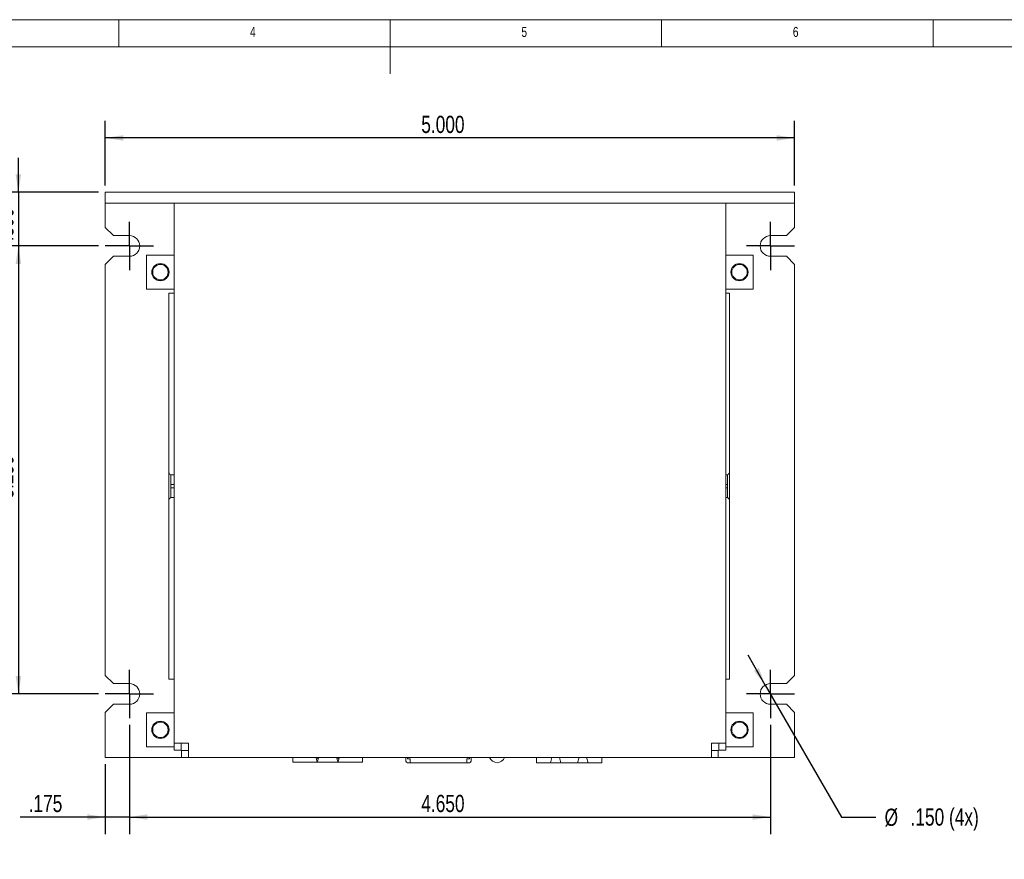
# Model space of a CAD drawing. Header units: inches. Extents: x 0.2 to 16.3, y 0.2 to 11.5.
# Tile 22 of 23: x 5.6 to 12.7, y 5.4 to 11.5. Entities that reach past the tile are written whole.
import ezdxf

# ---------------------------------------------------------------- set-up
doc = ezdxf.new("R2010")
doc.units = ezdxf.units.IN
doc.header["$MEASUREMENT"] = 0
doc.layers.add('FORMAT', color=7, linetype='Continuous')
doc.styles.add('SLDTEXTSTYLE0', font='TXT', dxfattribs={"width": 0.75})
doc.dimstyles.new('SLDDIMSTYLE0', dxfattribs={"dimtxt": 0.125, "dimasz": 0.13, "dimexe": 0, "dimexo": 0.0625, "dimgap": 0.03125, "dimtad": 2, "dimdec": 3, "dimzin": 4, "dimdsep": 46, "dimtxsty": 'Standard', "dimsah": 1, "dimcen": 0.09, "dimadec": 0, "dimazin": 0, "dimtfac": 1, "dimtdec": 3, "dimtofl": 0, "dimtmove": 0, "dimatfit": 3, "dimfxl": 0, "dimtolj": 1, "dimtzin": 12, "dimarcsym": 0})
doc.dimstyles.new('SLDDIMSTYLE1', dxfattribs={"dimtxt": 0.125, "dimasz": 0.13, "dimexe": 0, "dimexo": 0.0625, "dimgap": 0.03125, "dimtad": 2, "dimdec": 3, "dimzin": 4, "dimdsep": 46, "dimtxsty": 'Standard', "dimsah": 1, "dimcen": 0.09, "dimadec": 0, "dimazin": 0, "dimtfac": 1, "dimtdec": 3, "dimtofl": 0, "dimtmove": 0, "dimatfit": 3, "dimfxl": 0, "dimtolj": 1, "dimtzin": 12, "dimarcsym": 0})
doc.dimstyles.new('SLDDIMSTYLE2', dxfattribs={"dimtxt": 0.125, "dimasz": 0.13, "dimexe": 0, "dimexo": 0.0625, "dimgap": 0.03125, "dimtad": 2, "dimdec": 3, "dimzin": 12, "dimdsep": 46, "dimtxsty": 'Standard', "dimsah": 1, "dimcen": 0.09, "dimadec": 0, "dimazin": 0, "dimtfac": 1, "dimtdec": 3, "dimtofl": 0, "dimtmove": 0, "dimatfit": 3, "dimfxl": 0, "dimtolj": 1, "dimtzin": 12, "dimarcsym": 0})
doc.dimstyles.new('SLDDIMSTYLE3', dxfattribs={"dimtxt": 0.125, "dimasz": 0.13, "dimexe": 0, "dimexo": 0.0625, "dimgap": 0.03125, "dimtad": 0, "dimtih": 1, "dimtoh": 1, "dimdec": 3, "dimzin": 12, "dimdsep": 46, "dimtxsty": 'Standard', "dimsah": 1, "dimcen": 0.09, "dimadec": 0, "dimazin": 0, "dimtfac": 1, "dimtdec": 3, "dimtmove": 0, "dimatfit": 2, "dimfxl": 0, "dimtolj": 1, "dimtzin": 12, "dimarcsym": 0})

# ---------------------------------------------------------------- blocks, each defined once
blk = doc.blocks.new('*D10')
at = {"layer": 'FORMAT'}
for p, q in [((6.2006, 10.2943), (6.2006, 10.763)), ((11.2006, 10.2943), (11.2006, 10.763)), ((11.2006, 10.638), (6.2006, 10.638))]:
    blk.add_line(p, q, dxfattribs=at)
for points in [[(6.2006, 10.638), (6.3306, 10.618), (6.3306, 10.658)], [(11.2006, 10.638), (11.0706, 10.658), (11.0706, 10.618)]]:
    blk.add_solid(points, dxfattribs=at)
at = {"layer": 'FORMAT', "insert": (8.4928, 10.7991), "char_height": 0.125, "attachment_point": 1, "style": 'SLDTEXTSTYLE0'}
blk.add_mtext('5.000', dxfattribs=at)
blk = doc.blocks.new('*D11')
at = {"layer": 'FORMAT'}
for p, q in [((6.1506, 9.8543), (5.4456, 9.8543)), ((5.5706, 9.8543), (5.5706, 6.6043)), ((6.1506, 6.6043), (5.4456, 6.6043))]:
    blk.add_line(p, q, dxfattribs=at)
for points in [[(5.5706, 9.8543), (5.5506, 9.7243), (5.5906, 9.7243)], [(5.5706, 6.6043), (5.5906, 6.7343), (5.5506, 6.7343)]]:
    blk.add_solid(points, dxfattribs=at)
at = {"layer": 'FORMAT', "insert": (5.4095, 8.0215), "char_height": 0.125, "attachment_point": 1, "rotation": 90, "style": 'SLDTEXTSTYLE0'}
blk.add_mtext('3.250', dxfattribs=at)
blk = doc.blocks.new('*D12')
at = {"layer": 'FORMAT'}
for p, q in [((5.5706, 10.2443), (5.5706, 10.4943)), ((6.1506, 10.2443), (5.4456, 10.2443)), ((5.5706, 10.2443), (5.5706, 9.8543)), ((6.1506, 9.8543), (5.4456, 9.8543)), ((5.5706, 9.8543), (5.5706, 9.6043))]:
    blk.add_line(p, q, dxfattribs=at)
for points in [[(5.5706, 10.2443), (5.5906, 10.3743), (5.5506, 10.3743)], [(5.5706, 9.8543), (5.5506, 9.7243), (5.5906, 9.7243)]]:
    blk.add_solid(points, dxfattribs=at)
at = {"layer": 'FORMAT', "insert": (5.4095, 9.8877), "char_height": 0.125, "attachment_point": 1, "rotation": 90, "style": 'SLDTEXTSTYLE0'}
blk.add_mtext('.390', dxfattribs=at)
blk = doc.blocks.new('*D13')
at = {"layer": 'FORMAT'}
for p, q in [((6.3756, 6.3793), (6.3756, 5.5863)), ((6.2006, 6.0943), (6.2006, 5.5863)), ((6.2006, 5.7113), (5.5828, 5.7113)), ((6.3756, 5.7113), (6.2006, 5.7113)), ((6.3756, 5.7113), (6.6256, 5.7113))]:
    blk.add_line(p, q, dxfattribs=at)
for points in [[(6.2006, 5.7113), (6.0706, 5.7313), (6.0706, 5.6913)], [(6.3756, 5.7113), (6.5056, 5.6913), (6.5056, 5.7313)]]:
    blk.add_solid(points, dxfattribs=at)
at = {"layer": 'FORMAT', "insert": (5.6453, 5.8725), "char_height": 0.125, "attachment_point": 1, "style": 'SLDTEXTSTYLE0'}
blk.add_mtext('.175', dxfattribs=at)
blk = doc.blocks.new('*D14')
at = {"layer": 'FORMAT'}
for p, q in [((6.3756, 6.3793), (6.3756, 5.5863)), ((11.0256, 6.3793), (11.0256, 5.5863)), ((6.3756, 5.7113), (11.0256, 5.7113))]:
    blk.add_line(p, q, dxfattribs=at)
for points in [[(6.3756, 5.7113), (6.5056, 5.6913), (6.5056, 5.7313)], [(11.0256, 5.7113), (10.8956, 5.7313), (10.8956, 5.6913)]]:
    blk.add_solid(points, dxfattribs=at)
at = {"layer": 'FORMAT', "insert": (8.4928, 5.8725), "char_height": 0.125, "attachment_point": 1, "style": 'SLDTEXTSTYLE0'}
blk.add_mtext('4.650', dxfattribs=at)
blk = doc.blocks.new('*D15')
at = {"layer": 'FORMAT'}
for p, q in [((10.9881, 6.6692), (10.8632, 6.8858)), ((10.9881, 6.6692), (11.5406, 5.7113)), ((11.5406, 5.7113), (11.7906, 5.7113))]:
    blk.add_line(p, q, dxfattribs=at)
blk.add_solid([(10.9881, 6.6692), (10.9405, 6.7918), (10.9058, 6.7719)], dxfattribs=at)
at = {"layer": 'FORMAT', "char_height": 0.125, "attachment_point": 1, "style": 'SLDTEXTSTYLE0'}
for s, insert in [('.150 (4x)', (12.0416, 5.7742)), ('%%c', (11.8531, 5.7723))]:
    blk.add_mtext(s, dxfattribs=dict(at, insert=insert))
blk = doc.blocks.new('SW_CENTERMARKSYMBOL_2')
at = {"layer": 'FORMAT', "color": 0}
for p, q in [((0, 0.1), (0, 0.175)), ((0, 0), (0, 0.1)), ((-0.1, 0), (-0.175, 0)), ((0, 0), (-0.1, 0)), ((0, 0), (0, -0.1)), ((0, 0), (0.1, 0)), ((0.1, 0), (0.175, 0)), ((0, -0.1), (0, -0.175))]:
    blk.add_line(p, q, dxfattribs=at)
blk = doc.blocks.new('SW_CENTERMARKSYMBOL_3')
at = {"layer": 'FORMAT', "color": 0}
for p, q in [((0, 0.1), (0, 0.175)), ((0, 0), (0, 0.1)), ((-0.1, 0), (-0.175, 0)), ((0, 0), (-0.1, 0)), ((0, 0), (0, -0.1)), ((0, 0), (0.1, 0)), ((0.1, 0), (0.175, 0)), ((0, -0.1), (0, -0.175))]:
    blk.add_line(p, q, dxfattribs=at)
blk = doc.blocks.new('SW_CENTERMARKSYMBOL_4')
at = {"layer": 'FORMAT', "color": 0}
for p, q in [((0, 0.1), (0, 0.175)), ((0, 0), (0, 0.1)), ((-0.1, 0), (-0.175, 0)), ((0, 0), (-0.1, 0)), ((0, 0), (0, -0.1)), ((0, 0), (0.1, 0)), ((0.1, 0), (0.175, 0)), ((0, -0.1), (0, -0.175))]:
    blk.add_line(p, q, dxfattribs=at)
blk = doc.blocks.new('SW_CENTERMARKSYMBOL_5')
at = {"layer": 'FORMAT', "color": 0}
for p, q in [((0, 0.1), (0, 0.175)), ((0, 0), (0, 0.1)), ((-0.1, 0), (-0.175, 0)), ((0, 0), (-0.1, 0)), ((0, 0), (0, -0.1)), ((0, 0), (0.1, 0)), ((0.1, 0), (0.175, 0)), ((0, -0.1), (0, -0.175))]:
    blk.add_line(p, q, dxfattribs=at)

msp = doc.modelspace()

# ---------------------------------------------------------------- linework, layer by layer
at = {"color": 7, "linetype": 'Continuous', "lineweight": 0}
for p, q in [((16.3386, 11.4961), (0.1969, 11.4961)), ((6.2992, 11.2992), (6.2992, 11.4961)), ((8.2677, 11.4961), (8.2677, 11.1024)), ((10.2362, 11.2992), (10.2362, 11.4961)), ((12.2047, 11.4961), (12.2047, 11.2992)), ((16.1417, 11.2992), (0.3937, 11.2992))]:
    msp.add_line(p, q, dxfattribs=at)
at = {"color": 7, "linetype": 'Continuous', "lineweight": 15}
for p, q in [((6.2006, 10.2443), (6.2006, 10.1643)), ((11.2006, 10.2443), (6.2006, 10.2443)), ((6.2606, 10.2443), (6.2006, 10.2443)), ((6.3756, 10.2443), (6.2606, 10.2443)), ((6.4506, 10.2443), (6.3756, 10.2443)), ((11.0256, 10.2443), (10.9506, 10.2443)), ((11.1406, 10.2443), (11.0256, 10.2443)), ((11.2006, 10.2443), (11.1406, 10.2443)), ((11.2006, 10.2443), (11.2006, 10.1643)), ((11.2006, 10.1643), (6.2006, 10.1643)), ((6.2606, 10.1643), (6.2006, 10.1643)), ((6.2006, 10.1643), (6.2006, 10.1043)), ((6.3756, 10.1643), (6.2606, 10.1643)), ((6.4506, 10.1643), (6.3756, 10.1643)), ((6.7006, 6.2483), (6.7006, 10.1643)), ((10.6216, 10.1643), (6.7796, 10.1643)), ((10.7006, 10.1643), (10.7006, 6.2483)), ((11.0256, 10.1643), (10.9506, 10.1643)), ((11.1406, 10.1643), (11.0256, 10.1643)), ((11.2006, 10.1643), (11.1406, 10.1643)), ((11.2006, 10.1043), (11.2006, 10.1643)), ((6.2006, 10.1043), (6.2006, 9.9893)), ((11.2006, 9.9893), (11.2006, 10.1043)), ((6.2006, 9.9893), (6.2606, 9.9293)), ((6.2606, 9.9293), (6.3756, 9.9293)), ((11.0256, 9.9293), (11.1406, 9.9293)), ((11.1406, 9.9293), (11.2006, 9.9893)), ((6.5006, 9.7868), (6.5006, 9.5418)), ((6.6716, 9.7868), (6.5006, 9.7868)), ((6.6716, 9.7868), (6.7006, 9.7868)), ((10.7296, 9.7868), (10.7006, 9.7868)), ((10.9006, 9.7868), (10.7296, 9.7868)), ((10.9006, 9.5418), (10.9006, 9.7868)), ((6.2606, 9.7793), (6.2006, 9.7193)), ((6.2006, 9.7193), (6.2006, 6.7393)), ((6.3756, 9.7793), (6.2606, 9.7793)), ((11.1406, 9.7793), (11.0256, 9.7793)), ((11.2006, 9.7193), (11.1406, 9.7793)), ((11.2006, 6.7393), (11.2006, 9.7193)), ((6.5006, 9.5418), (6.6716, 9.5418)), ((6.6618, 9.5115), (6.6618, 8.214)), ((6.7006, 9.5115), (6.6618, 9.5115)), ((6.7006, 9.5115), (6.6618, 9.5115)), ((6.7006, 9.5418), (6.6716, 9.5418)), ((10.7006, 9.5418), (10.7296, 9.5418)), ((10.7278, 9.5115), (10.7006, 9.5115)), ((10.7006, 9.5115), (10.7278, 9.5115)), ((10.7278, 8.214), (10.7278, 9.5115)), ((10.7296, 9.5418), (10.9006, 9.5418)), ((6.6618, 8.009), (6.6618, 8.214)), ((10.7278, 8.214), (10.7278, 8.009)), ((6.6768, 8.1238), (6.6768, 8.1947)), ((6.6818, 8.194), (6.7006, 8.194)), ((10.7006, 8.194), (10.7078, 8.194)), ((10.7128, 8.1947), (10.7128, 8.1238)), ((6.6768, 8.1238), (6.6768, 8.0993)), ((6.7006, 8.1238), (6.6768, 8.1238)), ((6.6768, 8.0993), (6.7006, 8.0993)), ((6.6768, 8.0284), (6.6768, 8.0993)), ((10.7128, 8.1238), (10.7006, 8.1238)), ((10.7006, 8.0993), (10.7128, 8.0993)), ((10.7128, 8.0993), (10.7128, 8.1238)), ((10.7128, 8.0993), (10.7128, 8.0284)), ((6.6618, 8.009), (6.6618, 6.7115)), ((6.7006, 8.029), (6.6818, 8.029)), ((10.7078, 8.029), (10.7006, 8.029)), ((10.7278, 6.7115), (10.7278, 8.009)), ((6.2006, 6.7393), (6.2606, 6.6793)), ((11.1406, 6.6793), (11.2006, 6.7393)), ((6.2606, 6.6793), (6.3756, 6.6793)), ((6.6618, 6.7115), (6.7006, 6.7115)), ((6.7006, 6.7115), (6.6618, 6.7115)), ((10.7006, 6.7115), (10.7278, 6.7115)), ((10.7006, 6.7115), (10.7278, 6.7115)), ((11.0256, 6.6793), (11.1406, 6.6793)), ((6.2606, 6.5293), (6.2006, 6.4693)), ((6.3756, 6.5293), (6.2606, 6.5293)), ((11.1406, 6.5293), (11.0256, 6.5293)), ((11.2006, 6.4693), (11.1406, 6.5293)), ((6.2006, 6.4693), (6.2006, 6.1443)), ((6.5006, 6.4668), (6.5006, 6.2218)), ((6.6716, 6.4668), (6.5006, 6.4668)), ((6.6716, 6.4668), (6.7006, 6.4668)), ((10.7296, 6.4668), (10.7006, 6.4668)), ((10.9006, 6.4668), (10.7296, 6.4668)), ((10.9006, 6.2218), (10.9006, 6.4668)), ((11.2006, 6.1443), (11.2006, 6.4693)), ((6.5006, 6.2218), (6.6716, 6.2218)), ((6.7006, 6.2218), (6.6716, 6.2218)), ((6.7796, 6.2483), (6.7006, 6.2483)), ((6.7006, 6.2483), (6.7006, 6.1978)), ((6.7506, 6.2483), (6.7506, 6.1978)), ((6.7796, 6.2483), (6.8046, 6.2483)), ((6.8046, 6.2483), (6.8046, 6.2233)), ((6.8046, 6.1443), (6.8046, 6.2233)), ((10.5966, 6.2483), (10.6216, 6.2483)), ((10.5966, 6.2233), (10.5966, 6.2483)), ((10.5966, 6.2233), (10.5966, 6.1443)), ((10.7006, 6.2483), (10.6216, 6.2483)), ((10.6506, 6.2483), (10.6506, 6.1978)), ((10.7006, 6.2483), (10.7006, 6.1978)), ((10.7006, 6.2218), (10.7296, 6.2218)), ((10.7296, 6.2218), (10.9006, 6.2218)), ((6.2006, 6.1443), (6.7541, 6.1443)), ((6.7506, 6.1978), (6.7006, 6.1978)), ((6.7541, 6.1943), (6.7541, 6.1443)), ((6.7541, 6.1943), (6.8046, 6.1943)), ((6.7541, 6.1443), (6.8046, 6.1443)), ((6.8046, 6.1443), (10.5966, 6.1443)), ((7.5609, 6.1125), (7.5609, 6.1443)), ((8.0657, 6.1125), (8.0657, 6.1443)), ((8.3813, 6.1168), (8.3813, 6.1443)), ((8.3932, 6.1443), (8.3932, 6.1346)), ((8.842, 6.1346), (8.842, 6.1443)), ((8.8538, 6.1443), (8.8538, 6.1168)), ((9.3294, 6.1443), (9.3294, 6.105)), ((9.4289, 6.105), (9.44, 6.1443)), ((9.4945, 6.1443), (9.5056, 6.105)), ((9.6257, 6.105), (9.6369, 6.1443)), ((9.6913, 6.1443), (9.7025, 6.105)), ((9.8019, 6.105), (9.8019, 6.1443)), ((10.5966, 6.1943), (10.647, 6.1943)), ((10.5966, 6.1443), (10.647, 6.1443)), ((10.647, 6.1443), (10.647, 6.1943)), ((10.647, 6.1443), (11.2006, 6.1443)), ((10.7006, 6.1978), (10.6506, 6.1978)), ((7.5609, 6.1086), (7.5609, 6.1125)), ((7.5609, 6.1086), (7.7304, 6.1086)), ((7.7304, 6.1381), (7.7462, 6.1381)), ((7.7383, 6.1086), (7.7304, 6.1381)), ((7.7304, 6.1125), (7.7304, 6.1086)), ((7.7304, 6.1086), (7.7462, 6.1086)), ((7.7462, 6.1381), (7.7383, 6.1086)), ((7.7462, 6.1086), (7.7462, 6.1125)), ((7.7462, 6.1086), (7.8804, 6.1086)), ((7.8804, 6.1381), (7.8962, 6.1381)), ((7.8883, 6.1086), (7.8804, 6.1381)), ((7.8804, 6.1125), (7.8804, 6.1086)), ((7.8804, 6.1086), (7.8962, 6.1086)), ((7.8962, 6.1381), (7.8883, 6.1086)), ((7.8962, 6.1086), (7.8962, 6.1125)), ((7.8962, 6.1086), (8.0657, 6.1086)), ((8.0657, 6.1125), (8.0657, 6.1086)), ((8.3932, 6.1346), (8.405, 6.1346)), ((8.4128, 6.105), (8.3932, 6.105)), ((8.405, 6.1346), (8.4128, 6.1346)), ((8.4128, 6.1168), (8.4128, 6.1346)), ((8.4128, 6.105), (8.4128, 6.1168)), ((8.4128, 6.105), (8.8223, 6.105)), ((8.8223, 6.1346), (8.8302, 6.1346)), ((8.8223, 6.1346), (8.8223, 6.1168)), ((8.8223, 6.1168), (8.8223, 6.105)), ((8.8223, 6.105), (8.842, 6.105)), ((8.842, 6.1346), (8.8302, 6.1346)), ((9.4289, 6.105), (9.3294, 6.105)), ((9.5056, 6.105), (9.4289, 6.105)), ((9.5056, 6.105), (9.6257, 6.105)), ((9.7025, 6.105), (9.6257, 6.105)), ((9.8019, 6.105), (9.7025, 6.105))]:
    msp.add_line(p, q, dxfattribs=at)
for centre, radius in [((6.6006, 9.6643), 0.0625), ((6.6006, 9.6643), 0.056), ((10.8006, 9.6643), 0.0625), ((10.8006, 9.6643), 0.056), ((6.6006, 6.3443), 0.0625), ((6.6006, 6.3443), 0.056), ((10.8006, 6.3443), 0.0625), ((10.8006, 6.3443), 0.056)]:
    msp.add_circle(centre, radius, dxfattribs=at)
for centre, radius, start, end in [((6.3756, 9.8543), 0.075, 270, 90), ((11.0256, 9.8543), 0.075, 90, 270), ((6.6818, 8.214), 0.02, 180, 270), ((10.7078, 8.214), 0.02, 270, 0), ((6.6818, 8.009), 0.02, 90, 180), ((10.7078, 8.009), 0.02, 0, 90), ((6.3756, 6.6043), 0.075, 270, 90), ((11.0256, 6.6043), 0.075, 90, 270), ((9.0426, 6.1629), 0.057, 199.10721, 270), ((9.0426, 6.1629), 0.057, 270, 340.89279), ((8.3932, 6.1168), 0.0118, 180, 270), ((8.842, 6.1168), 0.0118, 270, 0)]:
    msp.add_arc(centre, radius, start, end, dxfattribs=at)
for points in [[(8.5237, 6.1443), (8.5237, 6.144)], [(8.5302, 6.1443), (8.5302, 6.144)]]:
    msp.add_open_spline(points, degree=1, dxfattribs=at)

# ---------------------------------------------------------------- block references
at = {"layer": 'FORMAT'}
for name, p in [('SW_CENTERMARKSYMBOL_4', (6.3756, 9.8543)), ('SW_CENTERMARKSYMBOL_5', (11.0256, 9.8543)), ('SW_CENTERMARKSYMBOL_2', (6.3756, 6.6043)), ('SW_CENTERMARKSYMBOL_3', (11.0256, 6.6043))]:
    msp.add_blockref(name, p, dxfattribs=at)

# ---------------------------------------------------------------- texts
at = {"color": 7, "linetype": 'Continuous', "lineweight": 0, "char_height": 0.0729, "attachment_point": 1, "style": 'SLDTEXTSTYLE0'}
for s, insert in [('4', (7.2507, 11.4436)), ('5', (9.2192, 11.4436)), ('6', (11.1877, 11.4436))]:
    msp.add_mtext(s, dxfattribs=dict(at, insert=insert))

# ---------------------------------------------------------------- dimensions: what is measured, and where the dimension line sits
at = {"layer": 'FORMAT'}
for base, p1, p2, dimstyle, picture, middle in [((6.2006, 10.638), (11.2006, 10.2443), (6.2006, 10.2443), 'SLDDIMSTYLE0', '*D10', (8.7006, 10.638)), ((6.2006, 5.7113), (6.3756, 6.4293), (6.2006, 6.1443), 'SLDDIMSTYLE2', '*D13', (5.8069, 5.7113)), ((11.0256, 5.7113), (6.3756, 6.4293), (11.0256, 6.4293), 'SLDDIMSTYLE0', '*D14', (8.7006, 5.7113))]:
    dim = msp.add_linear_dim(base=base, p1=p1, p2=p2, dimstyle=dimstyle, dxfattribs=at)
    dim.commit()
    dim.dimension.update_dxf_attribs({"geometry": picture, "text_midpoint": middle, "dimtype": 160})
for base, p1, p2, dimstyle, picture, middle in [((5.5706, 9.8543), (6.2006, 10.2443), (6.2006, 9.8543), 'SLDDIMSTYLE1', '*D12', (5.5706, 10.0493)), ((5.5706, 6.6043), (6.2006, 9.8543), (6.2006, 6.6043), 'SLDDIMSTYLE0', '*D11', (5.5706, 8.2293))]:
    dim = msp.add_linear_dim(base=base, p1=p1, p2=p2, angle=90, dimstyle=dimstyle, dxfattribs=at)
    dim.commit()
    dim.dimension.update_dxf_attribs({"geometry": picture, "text_midpoint": middle, "dimtype": 160})
dim = msp.add_radius_dim(center=(11.0256, 6.6043), mpoint=(10.9881, 6.6692), text='%%c.150 (4x)', dimstyle='SLDDIMSTYLE3', override={"dimpost": '<>'}, dxfattribs=at)
dim.commit()
dim.dimension.update_dxf_attribs({"geometry": '*D15', "text_midpoint": (12.2797, 5.7113), "dimtype": 164})

doc.saveas('drawing.dxf')
